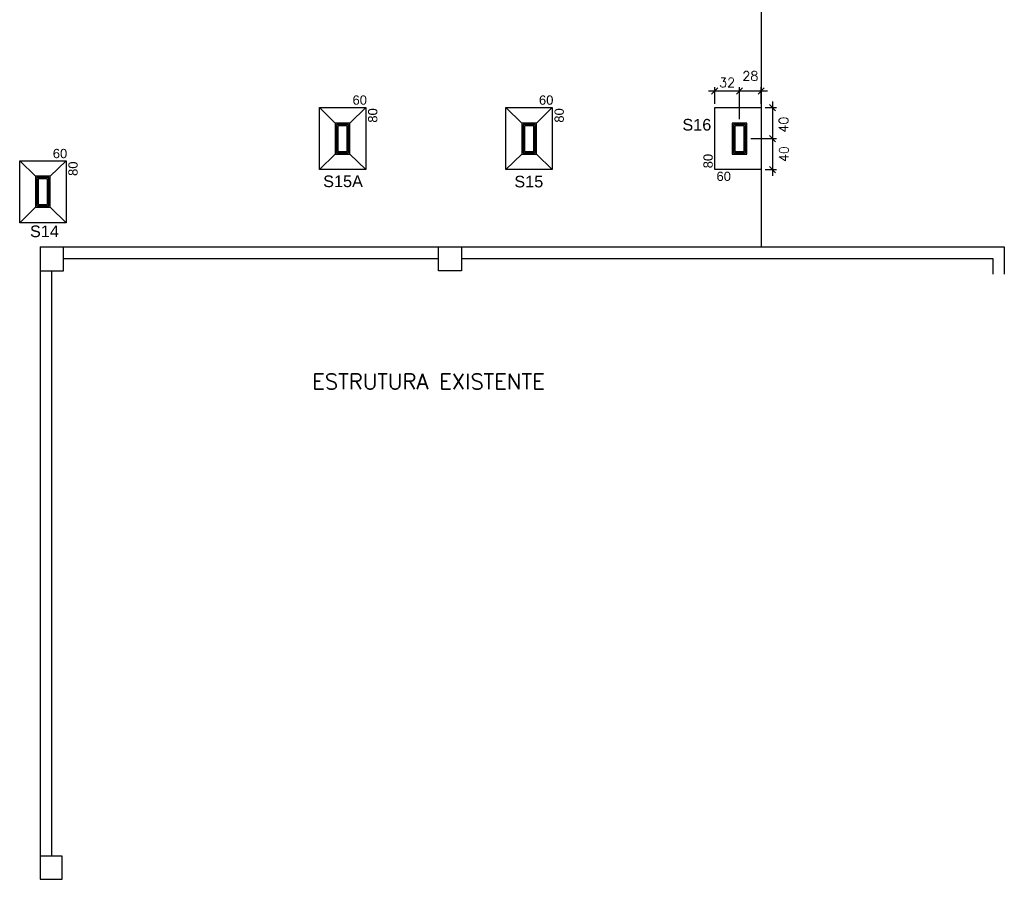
# Model space of a CAD drawing. Extents: x -5222 to 5932, y -4810 to 970.
# Tile 3 of 7: x -13 to 1257, y -3108 to -1999. Entities that reach past the tile are written whole.
import ezdxf

# ---------------------------------------------------------------- set-up
doc = ezdxf.new("R2010")
doc.units = 0
doc.header["$MEASUREMENT"] = 0
doc.layers.get('0').update_dxf_attribs({"linetype": 'CONTINUOUS'})
doc.layers.get('Defpoints').update_dxf_attribs({"linetype": 'CONTINUOUS'})
doc.layers.add('1', color=7, linetype='CONTINUOUS')
doc.layers.add('5', color=3, linetype='CONTINUOUS')
doc.styles.get("Standard").update_dxf_attribs({"font": 'ROMANS.SHX'})
doc.dimstyles.get("Standard").update_dxf_attribs({"dimtxt": 0.18, "dimasz": 0.18, "dimexe": 0.18, "dimexo": 0.0625, "dimgap": 0.09, "dimtad": 0, "dimtih": 1, "dimtoh": 1, "dimdec": 4, "dimzin": 0, "dimdsep": 46, "dimtxsty": 'Standard', "dimcen": 0.09, "dimadec": 0, "dimazin": 0, "dimtfac": 1, "dimtdec": 4, "dimtofl": 0, "dimtmove": 0, "dimatfit": 3, "dimfxl": 0, "dimtolj": 1, "dimtzin": 0, "dimarcsym": 0})

# ---------------------------------------------------------------- blocks, each defined once
blk = doc.blocks.new('_Oblique')
at = {"color": 0, "linetype": 'ByBlock', "lineweight": -2}
blk.add_line((-0.5, -0.5), (0.5, 0.5), dxfattribs=at)
blk = doc.blocks.new('*D22')
at = {"color": 0, "linetype": 'Continuous', "lineweight": -3}
blk.add_line((958, -2104.7), (958, -2160.7), dxfattribs=at)
at = {"color": 0, "linetype": 'Continuous', "lineweight": -2}
for p, q in [((948.4, -2112.7), (963, -2112.7)), ((929.9, -2152.7), (963, -2152.7))]:
    blk.add_line(p, q, dxfattribs=at)
at = {"layer": 'Defpoints', "color": 0, "linetype": 'Continuous'}
for p in [(943.4, -2112.7), (924.9, -2152.7), (958, -2152.7)]:
    blk.add_point(p, dxfattribs=at)
at = {"color": 0, "linetype": 'Continuous', "lineweight": -3, "xscale": 8, "yscale": 8, "zscale": 8}
for p, rotation in [((958, -2112.7), 90), ((958, -2152.7), 270)]:
    blk.add_blockref('_Oblique', p, dxfattribs=dict(at, rotation=rotation))
at = {"color": 0, "linetype": 'Continuous', "insert": (972.3, -2134.7), "char_height": 12, "attachment_point": 5, "rotation": 90}
blk.add_mtext('\\A1;40', dxfattribs=at)
blk = doc.blocks.new('*D23')
at = {"color": 0, "linetype": 'Continuous', "lineweight": -3}
blk.add_line((958, -2144.7), (958, -2200.7), dxfattribs=at)
at = {"color": 0, "linetype": 'Continuous', "lineweight": -2}
for p, q in [((930, -2152.7), (963, -2152.7)), ((948.4, -2192.7), (963, -2192.7))]:
    blk.add_line(p, q, dxfattribs=at)
at = {"layer": 'Defpoints', "color": 0, "linetype": 'Continuous'}
for p in [(925, -2152.7), (943.4, -2192.7), (958, -2192.7)]:
    blk.add_point(p, dxfattribs=at)
at = {"color": 0, "linetype": 'Continuous', "lineweight": -3, "xscale": 8, "yscale": 8, "zscale": 8}
for p, rotation in [((958, -2152.7), 90), ((958, -2192.7), 270)]:
    blk.add_blockref('_Oblique', p, dxfattribs=dict(at, rotation=rotation))
at = {"color": 0, "linetype": 'Continuous', "insert": (972.7, -2172.7), "char_height": 12, "attachment_point": 5, "rotation": 90}
blk.add_mtext('\\A1;40', dxfattribs=at)
blk = doc.blocks.new('*D24')
at = {"color": 0, "linetype": 'Continuous', "lineweight": -3}
blk.add_line((951.4, -2091.3), (907.4, -2091.3), dxfattribs=at)
at = {"color": 0, "linetype": 'Continuous', "lineweight": -2}
for p, q in [((915.4, -2127.7), (915.4, -2086.3)), ((943.4, -2107.7), (943.4, -2086.3))]:
    blk.add_line(p, q, dxfattribs=at)
at = {"layer": 'Defpoints', "color": 0, "linetype": 'Continuous'}
for p in [(915.4, -2091.3), (943.4, -2112.7), (915.4, -2132.7)]:
    blk.add_point(p, dxfattribs=at)
at = {"color": 0, "linetype": 'Continuous', "lineweight": -3, "xscale": 8, "yscale": 8, "zscale": 8, "rotation": 180}
blk.add_blockref('_Oblique', (915.4, -2091.3), dxfattribs=at)
at = {"color": 0, "linetype": 'Continuous', "lineweight": -3, "xscale": 8, "yscale": 8, "zscale": 8}
blk.add_blockref('_Oblique', (943.4, -2091.3), dxfattribs=at)
at = {"color": 0, "linetype": 'Continuous', "insert": (929.4, -2071.8), "char_height": 12, "attachment_point": 5}
blk.add_mtext('\\A1;28', dxfattribs=at)
blk = doc.blocks.new('*D25')
at = {"color": 0, "linetype": 'Continuous', "lineweight": -3}
blk.add_line((923.4, -2091.3), (875.4, -2091.3), dxfattribs=at)
at = {"color": 0, "linetype": 'Continuous', "lineweight": -2}
for p, q in [((883.4, -2107.7), (883.4, -2086.3)), ((915.4, -2127.6), (915.4, -2086.3))]:
    blk.add_line(p, q, dxfattribs=at)
at = {"layer": 'Defpoints', "color": 0, "linetype": 'Continuous'}
for p in [(883.4, -2091.3), (883.4, -2112.7), (915.4, -2132.6)]:
    blk.add_point(p, dxfattribs=at)
at = {"color": 0, "linetype": 'Continuous', "lineweight": -3, "xscale": 8, "yscale": 8, "zscale": 8, "rotation": 180}
blk.add_blockref('_Oblique', (883.4, -2091.3), dxfattribs=at)
at = {"color": 0, "linetype": 'Continuous', "lineweight": -3, "xscale": 8, "yscale": 8, "zscale": 8}
blk.add_blockref('_Oblique', (915.4, -2091.3), dxfattribs=at)
at = {"color": 0, "linetype": 'Continuous', "insert": (899.4, -2080.3), "char_height": 12, "attachment_point": 5}
blk.add_mtext('\\A1;32', dxfattribs=at)

msp = doc.modelspace()

# ---------------------------------------------------------------- linework, layer by layer
at = {"linetype": 'Continuous'}
for p, q in [((393.9455, -2132.6535), (373.4456, -2112.6535)), ((412.9456, -2132.6535), (433.4456, -2112.6535)), ((634.4455, -2132.6534), (613.9455, -2112.6534)), ((653.4455, -2132.6534), (673.9455, -2112.6534)), ((-13.055, -2181.1534), (7.445, -2201.1534)), ((26.445, -2201.1534), (46.945, -2181.1534)), ((393.9455, -2172.6535), (373.4456, -2192.6535)), ((412.9456, -2172.6535), (433.4456, -2192.6535)), ((634.4455, -2172.6534), (613.9455, -2192.6534)), ((653.4455, -2172.6534), (673.9455, -2192.6534)), ((7.445, -2241.1534), (-13.055, -2261.1534)), ((26.445, -2241.1534), (46.945, -2261.1534))]:
    msp.add_line(p, q, dxfattribs=at)
for points in [[(373.4456, -2112.6535), (433.4456, -2112.6535), (433.4456, -2192.6535), (373.4456, -2192.6535)], [(613.9455, -2112.6534), (673.9455, -2112.6534), (673.9455, -2192.6534), (613.9455, -2192.6534)], [(883.4455, -2112.6534), (943.4455, -2112.6534), (943.4455, -2192.6534), (883.4455, -2192.6534)], [(-13.055, -2181.1534), (46.945, -2181.1534), (46.945, -2261.1534), (-13.055, -2261.1534)]]:
    msp.add_lwpolyline(points, close=True, dxfattribs=at)
at = {"layer": '1', "linetype": 'Continuous'}
for p, q in [((943.4455, -1656.6468), (943.4455, -2292.1553)), ((634.4455, -2132.8982), (634.6902, -2132.6535)), ((13.445, -2292.1553), (13.445, -2323.147)), ((13.445, -2292.1553), (526.9453, -2292.1553)), ((43.445, -2323.147), (43.445, -2292.1553)), ((526.9453, -2292.1553), (556.9453, -2292.1553)), ((526.9453, -2323.147), (526.9453, -2292.1553)), ((556.9453, -2292.1553), (556.9453, -2323.147)), ((556.9453, -2292.1553), (1256.9457, -2292.1553)), ((1256.9457, -2292.1553), (1256.9457, -2327.6802)), ((43.445, -2307.1553), (526.9453, -2307.1553)), ((556.9453, -2307.1553), (1241.9457, -2307.1553)), ((1241.9457, -2307.1553), (1241.9457, -2327.6802)), ((13.445, -2323.147), (43.445, -2323.147)), ((13.445, -2323.147), (13.445, -3108.1475)), ((28.445, -3078.1475), (28.445, -2323.147)), ((556.9453, -2323.147), (526.9453, -2323.147)), ((41.945, -3078.1475), (13.445, -3078.1475)), ((41.945, -3108.1475), (41.945, -3078.1475)), ((13.445, -3108.1475), (41.945, -3108.1475))]:
    msp.add_line(p, q, dxfattribs=at)
for points in [[(393.9455, -2172.6535), (412.9456, -2172.6535), (412.9456, -2132.6535), (393.9455, -2132.6535), (393.9455, -2172.6535)], [(634.4455, -2172.6535), (653.4455, -2172.6535), (653.4455, -2132.6535), (634.4455, -2132.6535), (634.4455, -2172.6535)], [(905.9455, -2172.6534), (924.9455, -2172.6534), (924.9455, -2132.6534), (905.9455, -2132.6534), (905.9455, -2172.6534)], [(395.6705, -2170.9285), (411.2206, -2170.9285), (411.2206, -2134.3785), (395.6705, -2134.3785), (395.6705, -2170.9285)], [(397.3955, -2169.2035), (409.4956, -2169.2035), (409.4956, -2136.1035), (397.3955, -2136.1035), (397.3955, -2169.2035)], [(636.1705, -2170.9285), (651.7205, -2170.9285), (651.7205, -2134.3785), (636.1705, -2134.3785), (636.1705, -2170.9285)], [(637.8955, -2169.2035), (649.9955, -2169.2035), (649.9955, -2136.1035), (637.8955, -2136.1035), (637.8955, -2169.2035)], [(907.6705, -2170.9284), (923.2205, -2170.9284), (923.2205, -2134.3784), (907.6705, -2134.3784), (907.6705, -2170.9284)], [(909.3955, -2169.2034), (921.4955, -2169.2034), (921.4955, -2136.1034), (909.3955, -2136.1034), (909.3955, -2169.2034)], [(7.445, -2241.1534), (26.4449, -2241.1534), (26.4449, -2201.1534), (7.445, -2201.1534), (7.445, -2241.1534)], [(9.17, -2239.4284), (24.7199, -2239.4284), (24.7199, -2202.8784), (9.17, -2202.8784), (9.17, -2239.4284)], [(10.895, -2237.7034), (22.9949, -2237.7034), (22.9949, -2204.6034), (10.895, -2204.6034), (10.895, -2237.7034)]]:
    msp.add_lwpolyline(points, dxfattribs=at)

# ---------------------------------------------------------------- texts
at = {"linetype": 'Continuous', "attachment_point": 1}
for s, insert, char_height in [('{\\f@Arial Unicode MS|b0|i0|c0|p34;60}', (416.217, -2096.949), 12), ('{\\f@Arial Unicode MS|b0|i0|c0|p34;60}', (656.7169, -2096.9489), 12), ('{\\f@Arial Unicode MS|b0|i0|c0|p34;S16}', (841.741, -2127.2633), 15), ('{\\f@Arial Unicode MS|b0|i0|c0|p34;60}', (29.6339, -2165.918), 12), ('{\\f@Arial Unicode MS|b0|i0|c0|p34;60}', (885.7334, -2195.2922), 12), ('{\\f@Arial Unicode MS|b0|i0|c0|p34;S15A}', (378.37, -2200.2289), 15), ('{\\f@Arial Unicode MS|b0|i0|c0|p34;S15}', (624.9791, -2200.5751), 15), ('{\\f@Arial Unicode MS|b0|i0|c0|p34;S14}', (0.2429, -2264.7765), 15)]:
    msp.add_mtext_dynamic_manual_height_columns(s, width=94.048594, gutter_width=1, heights=[0], dxfattribs=dict(at, insert=insert, char_height=char_height))
at = {"linetype": 'Continuous', "char_height": 12, "attachment_point": 1, "rotation": 90}
for insert in [(436.2723, -2132.1151), (676.7722, -2132.115), (49.6893, -2200.8106), (868.8054, -2190.9542)]:
    msp.add_mtext_dynamic_manual_height_columns('{\\f@Arial Unicode MS|b0|i0|c0|p34;80}', width=94.048594, gutter_width=1, heights=[0], dxfattribs=dict(at, insert=insert))
at = {"layer": '5', "linetype": 'Continuous'}
msp.add_text('ESTRUTURA EXISTENTE', height=20.000038, dxfattribs=at).set_placement((364.2491, -2476.014))

# ---------------------------------------------------------------- dimensions: what is measured, and where the dimension line sits
at = {"color": 3, "linetype": 'Continuous'}
for base, p1, p2, picture, middle in [((915.4455, -2091.3361), (943.4455, -2112.6534), (915.4455, -2132.6534), '*D24', (929.4455, -2071.8361)), ((883.4455, -2091.3361), (915.4455, -2132.5909), (883.4455, -2112.6534), '*D25', (899.4455, -2080.3361))]:
    dim = msp.add_linear_dim(base=base, p1=p1, p2=p2, dimstyle='Standard', override={"dimtxt": 12, "dimasz": 8, "dimexe": 5, "dimexo": 5, "dimgap": 5, "dimtad": 3, "dimtih": 0, "dimdec": 0, "dimblk1": 'Oblique', "dimblk2": 'Oblique', "dimsah": 1, "dimdle": 8, "dimtmove": 2, "dimlwd": 65533}, dxfattribs=at)
    dim.commit()
    dim.dimension.update_dxf_attribs({"geometry": picture, "text_midpoint": middle})
for base, p1, p2, picture, middle in [((958.0481, -2152.6534), (943.4455, -2112.6534), (924.9455, -2152.6534), '*D22', (972.2826, -2134.7047)), ((958.0481, -2192.6534), (925.008, -2152.6534), (943.4455, -2192.6534), '*D23', (972.6849, -2172.6534))]:
    dim = msp.add_linear_dim(base=base, p1=p1, p2=p2, angle=90, dimstyle='Standard', override={"dimtxt": 12, "dimasz": 8, "dimexe": 5, "dimexo": 5, "dimgap": 5, "dimtad": 3, "dimtih": 0, "dimdec": 0, "dimblk1": 'Oblique', "dimblk2": 'Oblique', "dimsah": 1, "dimdle": 8, "dimtmove": 2, "dimlwd": 65533}, dxfattribs=at)
    dim.commit()
    dim.dimension.update_dxf_attribs({"geometry": picture, "text_midpoint": middle, "dimtype": 160})

doc.saveas('drawing.dxf')
